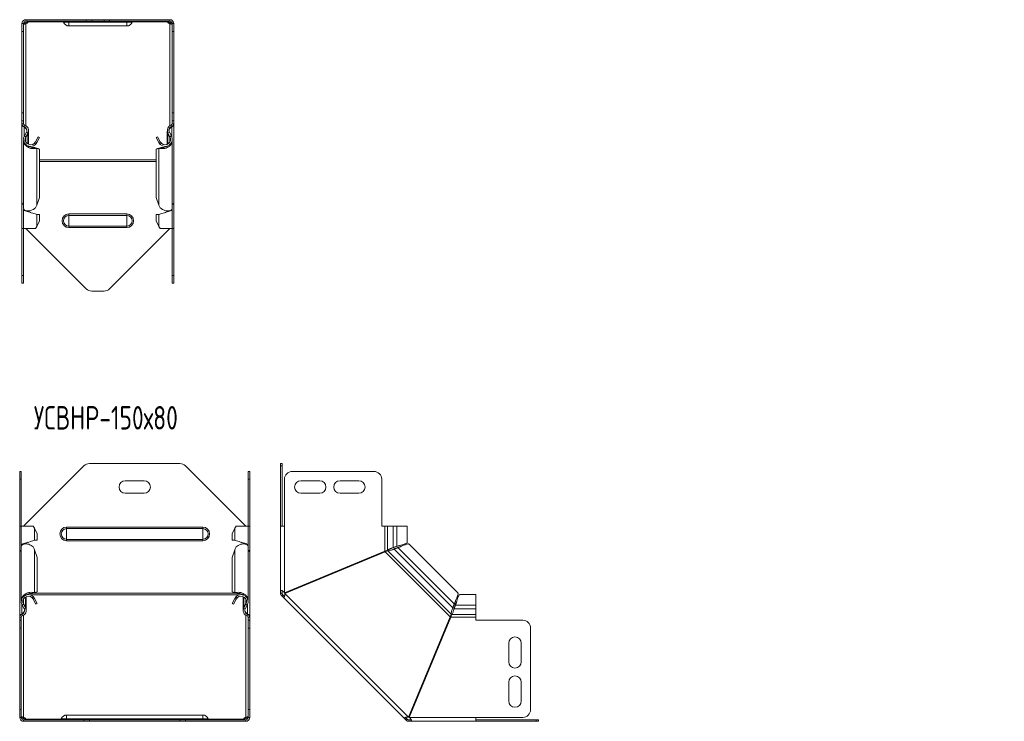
# Model space of a CAD drawing. Header units: millimetres. Extents: x -108 to 686, y -3720 to 292.
# Tile 7 of 9: x -99 to 530, y -734 to -285. Entities that reach past the tile are written whole.
import ezdxf

# ---------------------------------------------------------------- set-up
doc = ezdxf.new("R2010")
doc.units = ezdxf.units.MM
doc.styles.add('SLDTEXTSTYLE0', font='TXT', dxfattribs={"width": 0.7, "bigfont": 'bigfont'})

msp = doc.modelspace()

# ---------------------------------------------------------------- linework, layer by layer
at = {"color": 7, "linetype": 'Continuous', "lineweight": 15}
for p, q in [((-97.75, -287.8), (-96.75, -287.8)), ((-97.75, -292.8), (-97.75, -287.8)), ((-96.75, -287.8), (-96.75, -292.8)), ((-95.25, -285.3), (-95.25, -286.3)), ((-56.71, -285.3), (-95.25, -285.3)), ((-56.71, -286.3), (-95.25, -286.3)), ((-95.25, -287.84), (-95.25, -287.13)), ((-93.75, -286.74), (-93.75, -286.3)), ((-67.75, -289.3), (-30.75, -289.3)), ((-56.71, -285.3), (-53.18, -285.3)), ((-53.18, -286.3), (-56.71, -286.3)), ((-45.32, -285.3), (-53.18, -285.3)), ((-45.32, -286.3), (-53.18, -286.3)), ((-45.32, -285.3), (-41.78, -285.3)), ((-41.78, -286.3), (-45.32, -286.3)), ((-3.25, -285.3), (-41.78, -285.3)), ((-3.25, -286.3), (-41.78, -286.3)), ((-4.74, -286.74), (-4.74, -286.3)), ((-3.25, -285.3), (-3.25, -286.3)), ((-3.25, -287.84), (-3.25, -287.13)), ((-1.75, -287.8), (-0.75, -287.8)), ((-1.75, -292.8), (-1.75, -287.8)), ((-0.75, -287.8), (-0.75, -292.8)), ((-97.75, -344.95), (-97.75, -292.8)), ((-96.75, -344.95), (-96.75, -292.8)), ((-1.75, -344.95), (-1.75, -292.8)), ((-0.75, -344.95), (-0.75, -292.8)), ((-97.75, -349.95), (-97.75, -344.95)), ((-96.75, -344.95), (-96.75, -349.95)), ((-1.75, -349.95), (-1.75, -344.95)), ((-0.75, -344.95), (-0.75, -349.95)), ((-96.75, -349.95), (-97.75, -349.95)), ((-97.75, -351.95), (-97.75, -349.95)), ((-97.75, -351.95), (-97.75, -352.14)), ((-97.75, -402.47), (-97.75, -352.14)), ((-96.75, -351.95), (-96.75, -349.95)), ((-0.75, -349.95), (-1.75, -349.95)), ((-1.75, -351.95), (-1.75, -349.95)), ((-0.75, -351.95), (-0.75, -349.95)), ((-0.75, -351.95), (-0.75, -352.14)), ((-0.75, -402.47), (-0.75, -352.14)), ((-96.44, -353.86), (-96.38, -353.7)), ((-94.93, -357.27), (-96.21, -359.64)), ((-94.05, -357.74), (-95.33, -360.12)), ((-95.33, -360.77), (-94.05, -358.29)), ((-94.3, -358.2), (-94.05, -358.29)), ((-93.63, -365), (-93.63, -356.69)), ((-4.86, -356.69), (-4.86, -365)), ((-4.44, -357.74), (-3.16, -360.12)), ((-4.44, -358.29), (-4.2, -358.2)), ((-3.16, -360.77), (-4.44, -358.29)), ((-3.56, -357.27), (-2.28, -359.64)), ((-2.1, -353.73), (-2.05, -353.86)), ((-96.75, -362.52), (-96.75, -405.99)), ((-95.33, -360.77), (-95.5, -360.7)), ((-89.83, -364.34), (-89.14, -365.07)), ((-87.38, -360.18), (-89.13, -363.44)), ((-89.13, -363.44), (-88.25, -363.92)), ((-86.5, -360.66), (-88.25, -363.92)), ((-87.38, -360.18), (-86.5, -360.66)), ((-11.99, -360.66), (-11.11, -360.18)), ((-10.24, -363.92), (-11.99, -360.66)), ((-9.36, -363.44), (-11.11, -360.18)), ((-9.36, -363.44), (-10.24, -363.92)), ((-8.67, -364.34), (-9.35, -365.07)), ((-3.16, -360.77), (-2.99, -360.7)), ((-1.75, -405.99), (-1.75, -362.52)), ((-93.63, -366.12), (-93.63, -366.07)), ((-89.83, -367.07), (-89.14, -367.58)), ((-89.2, -367.33), (-89.83, -367.07)), ((-89.02, -367.4), (-89.21, -367.32)), ((-89.13, -367.35), (-88.25, -367.69)), ((-87.38, -367.66), (-89.13, -367.35)), ((-86.5, -368), (-88.25, -367.69)), ((-87.38, -367.66), (-86.5, -368)), ((-86.5, -398.92), (-86.5, -368)), ((-11.99, -368), (-11.11, -367.66)), ((-10.24, -367.69), (-11.99, -368)), ((-11.99, -398.92), (-11.99, -368)), ((-9.36, -367.35), (-11.11, -367.66)), ((-9.36, -367.35), (-10.24, -367.69)), ((-9.28, -367.32), (-9.48, -367.4)), ((-8.67, -367.07), (-9.35, -367.58)), ((-8.67, -367.07), (-9.3, -367.33)), ((-4.86, -366.07), (-4.86, -366.12)), ((-97.75, -402.47), (-97.75, -402.93)), ((-88.25, -403.84), (-86.5, -398.92)), ((-11.99, -398.92), (-10.24, -403.84)), ((-0.75, -402.47), (-0.75, -402.93)), ((-97.75, -402.93), (-97.45, -402.93)), ((-97.75, -418.89), (-97.75, -402.93)), ((-96.75, -406.62), (-96.75, -418.89)), ((-93.63, -408.08), (-93.63, -407.54)), ((-92.22, -408.61), (-92.23, -408.61)), ((-6.27, -408.61), (-6.27, -408.61)), ((-4.86, -407.54), (-4.86, -408.08)), ((-1.75, -418.89), (-1.75, -406.62)), ((-1.04, -402.93), (-0.75, -402.93)), ((-0.75, -418.89), (-0.75, -402.93)), ((-86.5, -409.97), (-88.25, -409.97)), ((-88.25, -417.59), (-86.5, -413.89)), ((-86.5, -413.89), (-86.5, -409.97)), ((-11.99, -409.97), (-10.24, -409.97)), ((-11.99, -413.89), (-11.99, -409.97)), ((-11.99, -413.89), (-10.24, -417.59)), ((-97.75, -418.89), (-96.75, -418.89)), ((-97.75, -448.89), (-97.75, -418.89)), ((-96.75, -418.89), (-89.14, -418.89)), ((-96.75, -448.89), (-96.75, -418.89)), ((-95.25, -418.89), (-56.71, -457.43)), ((-41.78, -457.43), (-3.25, -418.89)), ((-9.35, -418.89), (-1.75, -418.89)), ((-1.75, -418.89), (-0.75, -418.89)), ((-1.75, -448.89), (-1.75, -418.89)), ((-0.75, -448.89), (-0.75, -418.89)), ((-97.75, -453.89), (-97.75, -448.89)), ((-96.75, -448.89), (-96.75, -453.89)), ((-1.75, -453.89), (-1.75, -448.89)), ((-0.75, -448.89), (-0.75, -453.89)), ((-96.75, -453.89), (-97.75, -453.89)), ((-53.18, -458.89), (-45.32, -458.89)), ((-0.75, -453.89), (-1.75, -453.89)), ((-58.19, -570.63), (-96.72, -609.16)), ((3.21, -569.16), (-54.65, -569.16)), ((45.28, -609.16), (6.74, -570.63)), ((67.52, -569.16), (68.52, -569.16)), ((67.52, -570.63), (67.52, -569.16)), ((67.52, -570.63), (67.52, -609.16)), ((68.52, -569.16), (68.52, -570.63)), ((68.52, -570.63), (68.52, -609.16)), ((-99.22, -574.16), (-98.22, -574.16)), ((-99.22, -579.16), (-99.22, -574.16)), ((-98.22, -574.16), (-98.22, -579.16)), ((46.78, -574.16), (47.78, -574.16)), ((46.78, -579.16), (46.78, -574.16)), ((47.78, -574.16), (47.78, -579.16)), ((127.17, -574.16), (75.02, -574.16)), ((-99.22, -609.16), (-99.22, -579.16)), ((-98.22, -609.16), (-98.22, -579.16)), ((-19.72, -580.16), (-31.72, -580.16)), ((46.78, -609.16), (46.78, -579.16)), ((47.78, -609.16), (47.78, -579.16)), ((70.02, -579.16), (70.02, -609.16)), ((92.52, -580.16), (80.52, -580.16)), ((117.52, -580.16), (105.52, -580.16)), ((132.17, -609.16), (132.17, -579.16)), ((-31.72, -588.16), (-19.72, -588.16)), ((80.52, -588.16), (92.52, -588.16)), ((105.52, -588.16), (117.52, -588.16)), ((-99.22, -625.12), (-99.22, -609.16)), ((-98.22, -609.16), (-99.22, -609.16)), ((-98.22, -609.16), (-98.22, -621.43)), ((-90.62, -609.16), (-98.22, -609.16)), ((46.78, -609.16), (39.17, -609.16)), ((46.78, -621.43), (46.78, -609.16)), ((47.78, -609.16), (46.78, -609.16)), ((47.78, -625.12), (47.78, -609.16)), ((67.52, -650.41), (67.52, -609.16)), ((70.02, -609.16), (67.52, -609.16)), ((134.17, -609.16), (132.17, -609.16)), ((135.9, -609.16), (134.17, -609.16)), ((139.48, -609.16), (135.9, -609.16)), ((139.48, -609.16), (141.86, -609.16)), ((148.51, -609.16), (141.86, -609.16)), ((148.51, -619.44), (148.51, -609.16)), ((-87.98, -614.16), (-89.73, -610.46)), ((-87.98, -614.16), (-87.98, -618.08)), ((38.28, -610.46), (36.53, -614.16)), ((36.53, -614.16), (36.53, -618.08)), ((-98.22, -622.06), (-98.22, -656.74)), ((-95.11, -620.51), (-95.11, -619.97)), ((-93.7, -619.44), (-93.7, -619.44)), ((-89.73, -618.08), (-87.98, -618.08)), ((38.28, -618.08), (36.53, -618.08)), ((42.25, -619.44), (42.26, -619.44)), ((43.66, -619.97), (43.66, -620.51)), ((46.78, -656.74), (46.78, -622.06)), ((139.48, -622.91), (141.86, -622.06)), ((139.48, -622.91), (139.96, -622.91)), ((139.96, -622.91), (142.34, -622.06)), ((142.65, -623), (140.18, -623.89)), ((142.98, -622.66), (140.51, -623.55)), ((141.86, -622.06), (142.34, -622.06)), ((142.98, -622.66), (142.65, -623)), ((180.76, -651.7), (149.78, -620.72)), ((-98.93, -625.12), (-99.22, -625.12)), ((-99.22, -625.12), (-99.22, -625.59)), ((-99.22, -667.12), (-99.22, -625.59)), ((-87.98, -629.13), (-89.73, -624.21)), ((-87.98, -651.27), (-87.98, -629.13)), ((38.28, -624.21), (36.53, -629.13)), ((36.53, -651.27), (36.53, -629.13)), ((47.48, -625.12), (47.78, -625.12)), ((47.78, -625.12), (47.78, -625.59)), ((47.78, -667.12), (47.78, -625.59)), ((134.17, -625.12), (70.02, -651.7)), ((70.21, -652.16), (134.36, -625.59)), ((138.95, -624.27), (138.94, -624.28)), ((140.18, -623.89), (140.51, -623.55)), ((-95.11, -653.19), (-95.11, -653.14)), ((-95.11, -662.57), (-95.11, -654.26)), ((-91.3, -652.2), (-90.62, -651.68)), ((-91.3, -652.2), (-90.67, -651.94)), ((-91.3, -654.92), (-90.62, -654.19)), ((-90.69, -651.94), (-90.49, -651.87)), ((-90.61, -651.91), (-89.73, -651.58)), ((-90.61, -651.91), (-88.86, -651.6)), ((-89.73, -651.58), (-87.98, -651.27)), ((-87.98, -651.27), (-88.86, -651.6)), ((36.53, -651.27), (38.28, -651.58)), ((37.41, -651.6), (36.53, -651.27)), ((37.41, -651.6), (39.16, -651.91)), ((39.16, -651.91), (38.28, -651.58)), ((39.05, -651.87), (39.24, -651.94)), ((39.85, -652.2), (39.17, -651.68)), ((39.85, -654.92), (39.17, -654.19)), ((39.23, -651.94), (39.85, -652.2)), ((43.66, -653.14), (43.66, -653.19)), ((43.66, -654.26), (43.66, -662.57)), ((68.52, -650.41), (67.52, -650.41)), ((67.52, -651.97), (67.52, -650.41)), ((68.52, -651.97), (67.52, -651.97)), ((68.96, -653.03), (68.25, -653.73)), ((69.35, -654.84), (68.25, -653.73)), ((68.52, -651.97), (68.52, -650.41)), ((70.06, -654.13), (68.96, -653.03)), ((70.06, -654.13), (69.35, -654.84)), ((192.32, -652.97), (182.04, -652.97)), ((192.32, -659.62), (192.32, -652.97)), ((-96.41, -662), (-97.69, -659.62)), ((-96.98, -658.56), (-96.81, -658.5)), ((-95.53, -660.97), (-96.81, -658.5)), ((-95.53, -661.53), (-96.81, -659.15)), ((-90.61, -655.82), (-89.73, -655.35)), ((-90.61, -655.82), (-88.86, -659.08)), ((-89.73, -655.35), (-87.98, -658.61)), ((-87.98, -658.61), (-88.86, -659.08)), ((36.53, -658.61), (38.28, -655.35)), ((37.41, -659.08), (36.53, -658.61)), ((37.41, -659.08), (39.16, -655.82)), ((39.16, -655.82), (38.28, -655.35)), ((44.08, -660.97), (45.36, -658.5)), ((44.08, -661.53), (45.36, -659.15)), ((44.96, -662), (46.24, -659.62)), ((45.36, -658.5), (45.53, -658.57)), ((69.35, -654.84), (146.65, -732.13)), ((177.6, -661.31), (178.49, -658.83)), ((177.93, -660.97), (178.82, -658.5)), ((178.49, -658.83), (178.82, -658.5)), ((179.43, -659.15), (178.57, -661.53)), ((179.43, -659.62), (178.57, -662)), ((179.43, -659.15), (179.43, -659.62)), ((192.32, -662), (192.32, -659.62)), ((-97.86, -665.55), (-97.92, -665.41)), ((-95.78, -661.06), (-95.53, -660.97)), ((44.08, -660.97), (44.33, -661.06)), ((46.4, -665.58), (46.47, -665.41)), ((177.21, -662.54), (177.21, -662.53)), ((177.6, -661.31), (177.93, -660.97)), ((178.12, -663.14), (178.12, -663.15)), ((178.57, -662), (178.57, -661.53)), ((192.32, -665.58), (192.32, -662)), ((192.32, -667.31), (192.32, -665.58)), ((-99.22, -667.12), (-99.22, -667.31)), ((-99.22, -669.31), (-99.22, -667.31)), ((-99.22, -669.31), (-98.22, -669.31)), ((-99.22, -674.31), (-99.22, -669.31)), ((-98.22, -669.31), (-98.22, -667.31)), ((-98.22, -669.31), (-98.22, -674.31)), ((46.78, -669.31), (46.78, -667.31)), ((46.78, -669.31), (47.78, -669.31)), ((46.78, -674.31), (46.78, -669.31)), ((47.78, -667.12), (47.78, -667.31)), ((47.78, -669.31), (47.78, -667.31)), ((47.78, -669.31), (47.78, -674.31)), ((175.9, -667.12), (149.32, -731.27)), ((149.79, -731.46), (176.36, -667.31)), ((192.32, -669.31), (192.32, -667.31)), ((222.32, -669.31), (192.32, -669.31)), ((-99.22, -726.46), (-99.22, -674.31)), ((-98.22, -726.46), (-98.22, -674.31)), ((46.78, -726.46), (46.78, -674.31)), ((47.78, -726.46), (47.78, -674.31)), ((227.32, -726.46), (227.32, -674.31)), ((213.32, -683.96), (213.32, -695.96)), ((221.32, -695.96), (221.32, -683.96)), ((213.32, -708.96), (213.32, -720.96)), ((221.32, -720.96), (221.32, -708.96)), ((-99.22, -731.46), (-99.22, -726.46)), ((-98.22, -726.46), (-98.22, -731.46)), ((17.78, -729.96), (-69.22, -729.96)), ((46.78, -731.46), (46.78, -726.46)), ((47.78, -726.46), (47.78, -731.46)), ((-98.22, -731.46), (-99.22, -731.46)), ((-96.72, -731.42), (-96.72, -732.13)), ((-96.72, -733.96), (-96.72, -732.96)), ((-96.72, -732.96), (-58.19, -732.96)), ((-96.72, -733.96), (-58.19, -733.96)), ((-95.23, -732.53), (-95.23, -732.96)), ((-58.19, -732.96), (-54.65, -732.96)), ((-54.65, -733.96), (-58.19, -733.96)), ((-54.65, -732.96), (3.21, -732.96)), ((-54.65, -733.96), (3.21, -733.96)), ((3.21, -732.96), (6.74, -732.96)), ((6.74, -733.96), (3.21, -733.96)), ((6.74, -732.96), (45.28, -732.96)), ((6.74, -733.96), (45.28, -733.96)), ((43.78, -732.53), (43.78, -732.96)), ((45.28, -731.42), (45.28, -732.13)), ((45.28, -733.96), (45.28, -732.96)), ((47.78, -731.46), (46.78, -731.46)), ((147.35, -731.42), (146.65, -732.13)), ((147.75, -733.23), (146.65, -732.13)), ((148.45, -732.53), (147.35, -731.42)), ((148.45, -732.53), (147.75, -733.23)), ((151.07, -732.96), (149.52, -732.96)), ((149.52, -732.96), (149.52, -733.96)), ((151.07, -733.96), (149.52, -733.96)), ((151.07, -732.96), (151.07, -733.96)), ((192.32, -733.96), (151.07, -733.96)), ((192.32, -733.96), (192.32, -731.46)), ((192.32, -731.46), (222.32, -731.46)), ((192.32, -732.96), (230.86, -732.96)), ((192.32, -733.96), (230.86, -733.96)), ((230.86, -732.96), (232.32, -732.96)), ((232.32, -733.96), (230.86, -733.96)), ((232.32, -732.96), (232.32, -733.96))]:
    msp.add_line(p, q, dxfattribs=at)
at = {"color": 7, "linetype": 'Continuous', "lineweight": 0}
for p, q in [((-95.25, -287.84), (-95.25, -353.14)), ((-71.29, -286.74), (-93.75, -286.74)), ((-71.18, -286.94), (-67.75, -286.94)), ((-67.75, -286.94), (-67.75, -286.3)), ((-67.75, -286.94), (-30.75, -286.94)), ((-67.75, -289.3), (-67.75, -286.94)), ((-56.71, -286.3), (-56.71, -285.3)), ((-53.18, -285.3), (-53.18, -286.3)), ((-45.32, -286.3), (-45.32, -285.3)), ((-41.78, -285.3), (-41.78, -286.3)), ((-30.75, -286.94), (-30.75, -286.3)), ((-27.31, -286.94), (-30.75, -286.94)), ((-30.75, -289.3), (-30.75, -286.94)), ((-4.74, -286.74), (-27.21, -286.74)), ((-3.25, -287.84), (-3.25, -353.14)), ((-96.75, -292.8), (-97.75, -292.8)), ((-0.75, -292.8), (-1.75, -292.8)), ((-97.75, -344.95), (-96.75, -344.95)), ((-1.75, -344.95), (-0.75, -344.95)), ((-97.75, -351.95), (-96.75, -351.95)), ((-0.75, -351.95), (-1.75, -351.95)), ((-96.44, -353.68), (-96.17, -352.72)), ((-96.44, -360.16), (-96.44, -353.86)), ((-94.93, -357.27), (-94.05, -357.74)), ((-94.05, -364.79), (-94.05, -358.29)), ((-3.56, -357.27), (-4.44, -357.74)), ((-4.44, -364.79), (-4.44, -358.29)), ((-2.05, -353.68), (-2.33, -352.72)), ((-2.05, -360.16), (-2.05, -353.86)), ((-96.21, -359.64), (-95.33, -360.12)), ((-95.33, -363.44), (-95.33, -360.77)), ((-2.28, -359.64), (-3.16, -360.12)), ((-3.16, -363.44), (-3.16, -360.77)), ((-88.25, -403.84), (-88.25, -367.69)), ((-10.24, -403.84), (-10.24, -367.69)), ((-86.5, -375.02), (-11.99, -375.02)), ((-86.5, -376.08), (-11.99, -376.08)), ((-94.05, -407.91), (-94.05, -407.51)), ((-4.44, -407.91), (-4.44, -407.51)), ((-88.25, -417.59), (-88.25, -409.97)), ((-67.75, -409.52), (-67.75, -410.46)), ((-67.75, -409.52), (-30.75, -409.52)), ((-67.75, -410.46), (-67.75, -417.32)), ((-67.75, -410.46), (-30.75, -410.46)), ((-30.75, -409.52), (-30.75, -410.46)), ((-30.75, -410.46), (-30.75, -417.32)), ((-10.24, -417.59), (-10.24, -409.97)), ((-67.75, -417.32), (-30.75, -417.32)), ((-67.75, -417.32), (-67.75, -418.26)), ((-67.75, -418.26), (-30.75, -418.26)), ((-30.75, -417.32), (-30.75, -418.26)), ((-97.75, -448.89), (-96.75, -448.89)), ((-1.75, -448.89), (-0.75, -448.89)), ((68.52, -570.63), (67.52, -570.63)), ((-98.22, -579.16), (-99.22, -579.16)), ((47.78, -579.16), (46.78, -579.16)), ((-69.22, -610.73), (-69.22, -609.8)), ((-69.22, -609.8), (17.78, -609.8)), ((17.78, -610.73), (17.78, -609.8)), ((70.02, -651.7), (70.02, -609.16)), ((134.17, -625.12), (134.17, -609.16)), ((135.9, -609.16), (135.9, -624.6)), ((139.48, -609.16), (139.48, -622.91)), ((141.86, -609.16), (141.86, -622.06)), ((-89.73, -610.46), (-89.73, -618.08)), ((-69.22, -617.6), (-69.22, -610.73)), ((-69.22, -610.73), (17.78, -610.73)), ((17.78, -617.6), (17.78, -610.73)), ((38.28, -610.46), (38.28, -618.08)), ((-95.53, -620.14), (-95.53, -620.54)), ((-69.22, -617.6), (17.78, -617.6)), ((-69.22, -618.53), (-69.22, -617.6)), ((-69.22, -618.53), (17.78, -618.53)), ((17.78, -618.53), (17.78, -617.6)), ((44.08, -620.14), (44.08, -620.54)), ((178.49, -658.83), (142.65, -623)), ((-89.73, -651.58), (-89.73, -624.21)), ((38.28, -651.58), (38.28, -624.21)), ((175.9, -667.12), (134.36, -625.59)), ((176.63, -665.41), (136.07, -624.85)), ((177.6, -661.31), (140.18, -623.89)), ((-95.53, -660.97), (-95.53, -654.48)), ((-94.44, -653.03), (-94.96, -653.03)), ((41.53, -653.03), (-92.98, -653.03)), ((39.3, -651.97), (-90.74, -651.97)), ((43.51, -653.03), (42.99, -653.03)), ((44.08, -660.97), (44.08, -654.48)), ((149.32, -731.27), (70.21, -652.16)), ((-97.92, -665.41), (-97.92, -659.11)), ((-97.69, -659.62), (-96.81, -659.15)), ((-96.81, -658.5), (-96.81, -655.82)), ((45.36, -658.5), (45.36, -655.82)), ((46.24, -659.62), (45.36, -659.15)), ((46.47, -665.41), (46.47, -659.11)), ((192.32, -659.62), (179.43, -659.62)), ((-97.92, -665.58), (-97.64, -666.55)), ((-96.72, -666.13), (-96.72, -731.42)), ((-96.41, -662), (-95.53, -661.53)), ((44.96, -662), (44.08, -661.53)), ((45.28, -666.13), (45.28, -731.42)), ((46.47, -665.58), (46.2, -666.55)), ((192.32, -665.58), (176.89, -665.58)), ((192.32, -662), (178.57, -662)), ((-99.22, -667.31), (-98.22, -667.31)), ((47.78, -667.31), (46.78, -667.31)), ((192.32, -667.31), (176.36, -667.31)), ((-98.22, -674.31), (-99.22, -674.31)), ((47.78, -674.31), (46.78, -674.31)), ((-99.22, -726.46), (-98.22, -726.46)), ((-69.22, -729.96), (-69.22, -732.32)), ((17.78, -729.96), (17.78, -732.32)), ((46.78, -726.46), (47.78, -726.46)), ((-95.23, -732.53), (-72.76, -732.53)), ((-72.66, -732.32), (-69.22, -732.32)), ((-69.22, -732.32), (-69.22, -732.96)), ((-69.22, -732.32), (17.78, -732.32)), ((-58.19, -733.96), (-58.19, -732.96)), ((-54.65, -732.96), (-54.65, -733.96)), ((3.21, -733.96), (3.21, -732.96)), ((6.74, -732.96), (6.74, -733.96)), ((17.78, -732.32), (17.78, -732.96)), ((21.21, -732.32), (17.78, -732.32)), ((21.32, -732.53), (43.78, -732.53)), ((192.32, -731.46), (149.79, -731.46)), ((230.86, -733.96), (230.86, -732.96))]:
    msp.add_line(p, q, dxfattribs=at)
at = {"color": 7, "linetype": 'Continuous', "lineweight": 15}
for centre, radius, start, end in [((-95.25, -287.8), 2.5, 90, 180), ((-95.25, -287.8), 1.5, 90, 180), ((-95.75, -284.83), 2.36, 282.42031, 321.41326), ((-95.7, -285.65), 2.23, 281.69763, 330.91024), ((-72.11, -287.3), 1, 21.02267, 90), ((-67.75, -285.62), 3.68, 201.02267, 270), ((-30.75, -285.62), 3.68, 270, 338.97733), ((-26.38, -287.3), 1, 90, 158.97733), ((-2.79, -285.65), 2.23, 209.08976, 258.30237), ((-2.69, -284.76), 2.44, 219.25557, 256.91086), ((-3.25, -287.8), 2.5, 0, 90), ((-3.25, -287.8), 1.5, 0, 90), ((-95.95, -351.95), 1.8, 180, 253.96977), ((-95.95, -351.95), 0.8, 180, 253.96977), ((-2.55, -351.95), 0.8, 286.03023, 0), ((-2.55, -351.95), 1.8, 286.03023, 0), ((-97.13, -356.08), 2.5, 331.75941, 73.96977), ((-97.13, -356.08), 3.5, 331.75941, 73.96977), ((-1.36, -356.08), 3.5, 106.03023, 208.24059), ((-1.36, -356.08), 2.5, 106.03023, 208.24059), ((-92.23, -361.78), 4.52, 151.75941, 313.20785), ((-92.23, -361.78), 3.52, 151.75941, 313.20785), ((-6.26, -361.78), 4.52, 226.79215, 28.24059), ((-6.26, -361.78), 3.52, 226.79215, 28.24059), ((-53.18, -453.89), 5, 225, 270), ((-45.32, -453.89), 5, 270, 315), ((-54.65, -574.16), 5, 90, 135), ((3.21, -574.16), 5, 45, 90), ((75.02, -579.16), 5, 90, 180), ((127.17, -579.16), 5, 0, 90), ((-31.72, -584.16), 4, 90, 270), ((-19.72, -584.16), 4, 270, 90), ((80.52, -584.16), 4, 90, 270), ((92.52, -584.16), 4, 270, 90), ((105.52, -584.16), 4, 90, 270), ((117.52, -584.16), 4, 270, 90), ((-93.71, -657.48), 4.52, 46.79215, 208.24059), ((-93.71, -657.48), 3.52, 46.79215, 208.24059), ((42.26, -657.48), 4.52, 331.75941, 133.20785), ((42.26, -657.48), 3.52, 331.75941, 133.20785), ((-97.42, -667.31), 1.8, 106.03023, 180), ((-97.42, -667.31), 0.8, 106.03023, 180), ((-98.61, -663.18), 2.5, 286.03023, 28.24059), ((-98.61, -663.18), 3.5, 286.03023, 28.24059), ((47.16, -663.18), 3.5, 151.75941, 253.96977), ((47.16, -663.18), 2.5, 151.75941, 253.96977), ((45.98, -667.31), 0.8, 0, 73.96977), ((45.98, -667.31), 1.8, 0, 73.96977), ((222.32, -674.31), 5, 0, 90), ((217.32, -683.96), 4, 0, 180), ((217.32, -695.96), 4, 180, 360), ((217.32, -708.96), 4, 0, 180), ((217.32, -720.96), 4, 180, 0), ((-69.22, -733.64), 3.68, 90, 158.97733), ((17.78, -733.64), 3.68, 21.02267, 90), ((222.32, -726.46), 5, 270, 0), ((-96.72, -731.46), 2.5, 180, 270), ((-96.72, -731.46), 1.5, 180, 270), ((-97.18, -733.61), 2.23, 29.08976, 78.30237), ((-97.28, -734.51), 2.44, 39.25557, 76.91086), ((-73.59, -731.96), 1, 270, 338.97733), ((22.14, -731.96), 1, 201.02267, 270), ((45.73, -733.61), 2.23, 101.69763, 150.91024), ((45.78, -734.44), 2.36, 102.42031, 141.41326), ((45.28, -731.46), 2.5, 270, 360), ((45.28, -731.46), 1.5, 270, 0)]:
    msp.add_arc(centre, radius, start, end, dxfattribs=at)
at = {"color": 7, "linetype": 'Continuous', "lineweight": 0}
for centre, radius, start, end in [((-67.75, -413.89), 4.37, 90, 270), ((-67.75, -413.89), 3.43, 90, 270), ((-30.75, -413.89), 4.37, 270, 90), ((-30.75, -413.89), 3.43, 270, 90), ((-69.22, -614.16), 4.37, 90, 270), ((17.78, -614.16), 4.37, 270, 90), ((-69.22, -614.16), 3.43, 90, 270), ((17.78, -614.16), 3.43, 270, 90)]:
    msp.add_arc(centre, radius, start, end, dxfattribs=at)
at = {"color": 7, "linetype": 'Continuous', "lineweight": 15}
for points, knots in [([(-96.7, -287.55), (-96.59, -287.51), (-96.33, -287.4), (-95.83, -287.24), (-95.45, -287.17), (-95.25, -287.13)], [0, 0, 0, 0, 0.24549, 0.603307, 1, 1, 1, 1]), ([(-96.64, -288.26), (-96.63, -288.26), (-96.58, -288.28), (-96.42, -288.23), (-96.2, -288.16), (-95.92, -288.05), (-95.6, -287.94), (-95.37, -287.87), (-95.25, -287.84)], [0, 0, 0, 0, 0.122213, 0.309754, 0.483107, 0.637027, 0.807178, 1, 1, 1, 1]), ([(-93.75, -286.74), (-93.69, -286.59), (-93.66, -286.48), (-93.66, -286.33), (-93.69, -286.3), (-93.75, -286.3)], [0, 0, 0, 0, 0.5, 0.5, 1, 1, 1, 1]), ([(-4.74, -286.3), (-4.81, -286.3), (-4.84, -286.35), (-4.84, -286.5), (-4.81, -286.61), (-4.74, -286.74)], [0, 0, 0, 0, 0.5, 0.5, 1, 1, 1, 1]), ([(-3.25, -287.13), (-3.04, -287.17), (-2.64, -287.24), (-2.14, -287.39), (-1.89, -287.5), (-1.79, -287.54)], [0, 0, 0, 0, 0.4046825, 0.7760836, 1, 1, 1, 1]), ([(-3.25, -287.84), (-3.12, -287.87), (-2.89, -287.93), (-2.55, -288.05), (-2.28, -288.15), (-2.07, -288.23), (-1.92, -288.27), (-1.87, -288.25), (-1.84, -288.24)], [0, 0, 0, 0, 0.193801, 0.368615, 0.530186, 0.685736, 0.849014, 1, 1, 1, 1]), ([(-96.44, -353.86), (-96.82, -353.7), (-97.15, -353.45), (-97.62, -352.85), (-97.75, -352.5), (-97.75, -352.14)], [0, 0, 0, 0, 0.5, 0.5, 1, 1, 1, 1]), ([(-0.75, -352.14), (-0.75, -352.5), (-0.88, -352.85), (-1.34, -353.45), (-1.68, -353.7), (-2.05, -353.86)], [0, 0, 0, 0, 0.5, 0.5, 1, 1, 1, 1]), ([(-94.69, -356.47), (-94.72, -356.2), (-94.78, -355.53), (-95.42, -354.57), (-96.1, -354.09), (-96.44, -353.86)], [0, 0, 0, 0, 0.261463, 0.630732, 1, 1, 1, 1]), ([(-94.05, -358.29), (-93.94, -358.06), (-93.73, -357.6), (-93.61, -356.97), (-93.65, -356.59), (-93.66, -356.46)], [0, 0, 0, 0, 0.396144, 0.792289, 1, 1, 1, 1]), ([(-4.84, -356.69), (-4.85, -356.74), (-4.87, -357.04), (-4.76, -357.6), (-4.55, -358.06), (-4.44, -358.29)], [0, 0, 0, 0, 0.095019, 0.547509, 1, 1, 1, 1]), ([(-2.05, -353.86), (-2.39, -354.09), (-3.07, -354.57), (-3.74, -355.6), (-3.81, -356.34), (-3.84, -356.69)], [0, 0, 0, 0, 0.345299, 0.690598, 1, 1, 1, 1]), ([(-89.14, -367.58), (-89.56, -367.67), (-90.41, -367.85), (-92.01, -367.68), (-93.6, -367.13), (-95.04, -366.18), (-96.11, -364.93), (-96.7, -363.65), (-96.69, -362.83), (-96.68, -362.52)], [0, 0, 0, 0, 0.151489, 0.302978, 0.454467, 0.605956, 0.757445, 0.908934, 1, 1, 1, 1]), ([(-95.69, -362.52), (-95.71, -362.35), (-95.76, -361.75), (-95.51, -361.18), (-95.33, -360.77)], [0, 0, 0, 0, 0.285132, 1, 1, 1, 1]), ([(-1.81, -362.52), (-1.81, -362.83), (-1.79, -363.65), (-2.38, -364.93), (-3.45, -366.18), (-4.89, -367.13), (-6.49, -367.68), (-8.08, -367.85), (-8.93, -367.67), (-9.35, -367.58)], [0, 0, 0, 0, 0.091066, 0.242555, 0.394044, 0.545533, 0.697022, 0.848511, 1, 1, 1, 1]), ([(-3.16, -360.77), (-2.99, -361.18), (-2.74, -361.75), (-2.78, -362.35), (-2.8, -362.52)], [0, 0, 0, 0, 0.714868, 1, 1, 1, 1]), ([(-89.83, -367.07), (-90.16, -367.11), (-90.82, -367.19), (-92.05, -366.95), (-93.14, -366.54), (-93.7, -366.09), (-93.9, -365.92)], [0, 0, 0, 0, 0.2803424, 0.5606848, 0.8410271, 1, 1, 1, 1]), ([(-4.58, -365.91), (-4.78, -366.08), (-5.35, -366.53), (-6.44, -366.95), (-7.68, -367.19), (-8.34, -367.11), (-8.67, -367.07)], [0, 0, 0, 0, 0.163063, 0.442042, 0.721021, 1, 1, 1, 1]), ([(-97.75, -402.47), (-97.73, -402.56), (-97.69, -402.75), (-97.4, -402.99), (-97.08, -403.14), (-96.82, -403.16), (-96.75, -403.17)], [0, 0, 0, 0, 0.292327, 0.584654, 0.87698, 1, 1, 1, 1]), ([(-1.75, -403.17), (-1.67, -403.16), (-1.42, -403.14), (-1.09, -402.99), (-0.8, -402.75), (-0.76, -402.56), (-0.75, -402.47)], [0, 0, 0, 0, 0.12302, 0.415346, 0.707673, 1, 1, 1, 1]), ([(-96.75, -403.38), (-96.82, -403.36), (-97.08, -403.3), (-97.4, -403.19), (-97.69, -403.06), (-97.73, -402.97), (-97.75, -402.93)], [0, 0, 0, 0, 0.12302, 0.415346, 0.707673, 1, 1, 1, 1]), ([(-88.25, -409.97), (-88.59, -409.81), (-89.27, -409.47), (-90.9, -408.98), (-92.69, -408.48), (-94.42, -407.98), (-95.83, -407.49), (-96.63, -406.99), (-96.89, -406.63), (-96.67, -406.44), (-96.64, -406.41)], [0, 0, 0, 0, 0.1396765, 0.279353, 0.4190296, 0.5587061, 0.6983826, 0.8380591, 0.9777356, 1, 1, 1, 1]), ([(-96.68, -405.99), (-96.69, -406.13), (-96.7, -406.51), (-96.11, -407.07), (-95.04, -407.49), (-93.6, -407.61), (-92.01, -407.33), (-90.41, -406.68), (-89.56, -405.95), (-89.14, -405.58)], [0, 0, 0, 0, 0.091066, 0.242555, 0.394044, 0.545533, 0.697022, 0.848511, 1, 1, 1, 1]), ([(-92.23, -408.61), (-92.35, -408.57), (-92.92, -408.36), (-93.91, -407.98), (-94.78, -407.63), (-95.01, -407.44), (-95.04, -407.42)], [0, 0, 0, 0, 0.107597, 0.52568, 0.943763, 1, 1, 1, 1]), ([(-1.85, -406.41), (-1.82, -406.44), (-1.61, -406.63), (-1.86, -406.99), (-2.66, -407.49), (-4.07, -407.98), (-5.8, -408.48), (-7.59, -408.98), (-9.22, -409.47), (-9.9, -409.81), (-10.24, -409.97)], [0, 0, 0, 0, 0.022264, 0.161941, 0.301617, 0.441294, 0.58097, 0.720647, 0.860323, 1, 1, 1, 1]), ([(-9.35, -405.58), (-8.93, -405.95), (-8.08, -406.68), (-6.49, -407.33), (-4.89, -407.61), (-3.45, -407.49), (-2.38, -407.07), (-1.79, -406.51), (-1.81, -406.13), (-1.81, -405.99)], [0, 0, 0, 0, 0.151489, 0.302978, 0.454467, 0.605956, 0.757445, 0.908934, 1, 1, 1, 1]), ([(-3.45, -407.42), (-3.48, -407.44), (-3.72, -407.63), (-4.58, -407.98), (-5.57, -408.36), (-6.14, -408.57), (-6.26, -408.61)], [0, 0, 0, 0, 0.056237, 0.47432, 0.892403, 1, 1, 1, 1]), ([(-0.75, -402.93), (-0.76, -402.97), (-0.8, -403.06), (-1.09, -403.19), (-1.42, -403.3), (-1.67, -403.36), (-1.75, -403.38)], [0, 0, 0, 0, 0.292327, 0.584654, 0.87698, 1, 1, 1, 1]), ([(-98.12, -621.64), (-98.15, -621.61), (-98.36, -621.42), (-98.11, -621.06), (-97.31, -620.57), (-95.9, -620.07), (-94.17, -619.57), (-92.38, -619.07), (-90.75, -618.58), (-90.07, -618.25), (-89.73, -618.08)], [0, 0, 0, 0, 0.022264, 0.161941, 0.301617, 0.441294, 0.58097, 0.720647, 0.860323, 1, 1, 1, 1]), ([(-90.62, -622.47), (-91.04, -622.11), (-91.89, -621.37), (-93.48, -620.72), (-95.08, -620.44), (-96.52, -620.56), (-97.59, -620.99), (-98.18, -621.54), (-98.16, -621.92), (-98.16, -622.07)], [0, 0, 0, 0, 0.151489, 0.302978, 0.454467, 0.605956, 0.757445, 0.908934, 1, 1, 1, 1]), ([(-96.52, -620.63), (-96.49, -620.61), (-96.25, -620.42), (-95.39, -620.07), (-94.4, -619.69), (-93.83, -619.49), (-93.71, -619.44)], [0, 0, 0, 0, 0.056239, 0.474344, 0.892448, 1, 1, 1, 1]), ([(38.28, -618.08), (38.62, -618.25), (39.3, -618.58), (40.93, -619.07), (42.72, -619.57), (44.45, -620.07), (45.86, -620.57), (46.66, -621.06), (46.92, -621.42), (46.7, -621.61), (46.67, -621.64)], [0, 0, 0, 0, 0.139677, 0.279353, 0.41903, 0.558706, 0.698383, 0.838059, 0.977736, 1, 1, 1, 1]), ([(46.71, -622.07), (46.72, -621.92), (46.73, -621.54), (46.14, -620.99), (45.07, -620.56), (43.63, -620.44), (42.04, -620.72), (40.44, -621.37), (39.59, -622.11), (39.17, -622.47)], [0, 0, 0, 0, 0.091066, 0.242555, 0.394044, 0.545533, 0.697022, 0.848511, 1, 1, 1, 1]), ([(42.26, -619.44), (42.38, -619.49), (42.95, -619.69), (43.94, -620.07), (44.81, -620.42), (45.04, -620.61), (45.07, -620.63)], [0, 0, 0, 0, 0.107552, 0.525656, 0.943761, 1, 1, 1, 1]), ([(135.9, -624.6), (135.95, -624.52), (136.02, -624.45), (136.2, -624.31), (136.31, -624.24), (136.55, -624.1), (136.69, -624.03), (136.99, -623.89), (137.16, -623.82), (137.5, -623.68), (137.68, -623.61), (138.05, -623.47), (138.23, -623.4), (138.6, -623.26), (138.79, -623.19), (139.15, -623.05), (139.32, -622.98), (139.48, -622.91)], [0, 0, 0, 0, 0.125, 0.125, 0.25, 0.25, 0.375, 0.375, 0.5, 0.5, 0.625, 0.625, 0.75, 0.75, 0.875, 0.875, 1, 1, 1, 1]), ([(138.3, -623.37), (138.43, -623.34), (139, -623.19), (139.54, -623.03), (139.96, -622.91)], [0, 0, 0, 0, 0.218513, 1, 1, 1, 1]), ([(141.86, -622.06), (142.42, -621.89), (143.52, -621.56), (145.34, -621.06), (146.94, -620.57), (148.05, -620.07), (148.56, -619.69), (148.47, -619.49), (148.45, -619.44)], [0, 0, 0, 0, 0.190333, 0.380667, 0.571, 0.761334, 0.951667, 1, 1, 1, 1]), ([(142.34, -622.06), (142.77, -621.89), (143.28, -621.69), (143.83, -621.49), (143.92, -621.46)], [0, 0, 0, 0, 0.834091, 1, 1, 1, 1]), ([(149.76, -620.74), (149.62, -620.64), (149.32, -620.43), (148.4, -620.56), (147.15, -620.98), (145.68, -621.63), (144.11, -622.36), (143.14, -622.79), (142.65, -623)], [0, 0, 0, 0, 0.1467418, 0.3173935, 0.4880451, 0.6586967, 0.8293484, 1, 1, 1, 1]), ([(144.68, -622.09), (144.53, -622.14), (143.95, -622.35), (143.39, -622.53), (142.98, -622.66)], [0, 0, 0, 0, 0.260448, 1, 1, 1, 1]), ([(-99.22, -625.12), (-99.21, -625.08), (-99.17, -624.99), (-98.88, -624.86), (-98.55, -624.75), (-98.3, -624.69), (-98.22, -624.67)], [0, 0, 0, 0, 0.292327, 0.584654, 0.87698, 1, 1, 1, 1]), ([(-98.22, -624.88), (-98.3, -624.89), (-98.55, -624.91), (-98.88, -625.06), (-99.17, -625.3), (-99.21, -625.49), (-99.22, -625.59)], [0, 0, 0, 0, 0.12302, 0.415346, 0.707673, 1, 1, 1, 1]), ([(46.78, -624.67), (46.85, -624.69), (47.11, -624.75), (47.43, -624.86), (47.72, -624.99), (47.76, -625.08), (47.78, -625.12)], [0, 0, 0, 0, 0.12302, 0.415346, 0.707673, 1, 1, 1, 1]), ([(47.78, -625.59), (47.76, -625.49), (47.72, -625.3), (47.43, -625.06), (47.11, -624.91), (46.85, -624.89), (46.78, -624.88)], [0, 0, 0, 0, 0.292327, 0.584654, 0.87698, 1, 1, 1, 1]), ([(134.17, -625.12), (134.56, -625.04), (134.94, -624.95), (135.56, -624.77), (135.79, -624.68), (135.9, -624.6)], [0, 0, 0, 0, 0.5, 0.5, 1, 1, 1, 1]), ([(136.07, -624.85), (135.92, -624.85), (135.67, -624.93), (135.07, -625.2), (134.72, -625.39), (134.36, -625.59)], [0, 0, 0, 0, 0.5, 0.5, 1, 1, 1, 1]), ([(140.18, -623.89), (139.82, -623.99), (139.42, -624.12), (138.64, -624.38), (138.24, -624.51), (137.5, -624.74), (137.15, -624.83), (136.54, -624.91), (136.28, -624.91), (136.07, -624.85)], [0, 0, 0, 0, 0.25, 0.25, 0.5, 0.5, 0.75, 0.75, 1, 1, 1, 1]), ([(140.51, -623.55), (140.28, -623.65), (139.81, -623.86), (139.28, -624.12), (138.99, -624.25), (138.95, -624.27)], [0, 0, 0, 0, 0.464304, 0.928607, 1, 1, 1, 1]), ([(-98.16, -656.74), (-98.16, -656.44), (-98.18, -655.61), (-97.59, -654.34), (-96.52, -653.08), (-95.08, -652.14), (-93.48, -651.58), (-91.89, -651.41), (-91.04, -651.59), (-90.62, -651.68)], [0, 0, 0, 0, 0.091066, 0.242555, 0.394044, 0.545533, 0.697022, 0.848511, 1, 1, 1, 1]), ([(-95.39, -653.35), (-95.19, -653.19), (-94.62, -652.73), (-93.53, -652.31), (-92.29, -652.08), (-91.63, -652.16), (-91.3, -652.2)], [0, 0, 0, 0, 0.16275, 0.441833, 0.720917, 1, 1, 1, 1]), ([(39.17, -651.68), (39.59, -651.59), (40.44, -651.41), (42.04, -651.58), (43.63, -652.14), (45.07, -653.08), (46.14, -654.34), (46.73, -655.61), (46.72, -656.44), (46.71, -656.74)], [0, 0, 0, 0, 0.151489, 0.302978, 0.454467, 0.605956, 0.757445, 0.908934, 1, 1, 1, 1]), ([(39.85, -652.2), (40.19, -652.16), (40.85, -652.08), (42.08, -652.31), (43.17, -652.73), (43.73, -653.18), (43.93, -653.34)], [0, 0, 0, 0, 0.280247, 0.560493, 0.84074, 1, 1, 1, 1]), ([(67.52, -650.41), (67.52, -650.4), (67.52, -650.38), (67.54, -650.36), (67.56, -650.34), (67.59, -650.32), (67.63, -650.3), (67.67, -650.29), (67.73, -650.29), (67.78, -650.29), (67.85, -650.29), (67.92, -650.29), (67.99, -650.3), (68.06, -650.32), (68.14, -650.33), (68.23, -650.35), (68.31, -650.38), (68.4, -650.41), (68.48, -650.44), (68.57, -650.48), (68.72, -650.54), (68.94, -650.66), (69.22, -650.85), (69.5, -651.09), (69.77, -651.37), (69.93, -651.59), (70.02, -651.7)], [0, 0, 0, 0, 0.03577, 0.070797, 0.105097, 0.138688, 0.171589, 0.203818, 0.235397, 0.266348, 0.296694, 0.326462, 0.355676, 0.384366, 0.41256, 0.440291, 0.467591, 0.494494, 0.521037, 0.547256, 0.573191, 0.65226, 0.733301, 0.817558, 0.906139, 1, 1, 1, 1]), ([(68.25, -653.73), (68.21, -653.7), (68.14, -653.63), (68.05, -653.51), (67.96, -653.39), (67.88, -653.27), (67.81, -653.14), (67.75, -653.01), (67.69, -652.88), (67.64, -652.75), (67.6, -652.62), (67.57, -652.49), (67.55, -652.36), (67.53, -652.23), (67.52, -652.1), (67.52, -652.01), (67.52, -651.97)], [0, 0, 0, 0, 0.07817, 0.155117, 0.230882, 0.305507, 0.379038, 0.451522, 0.523007, 0.593545, 0.663189, 0.731994, 0.800017, 0.867318, 0.933958, 1, 1, 1, 1]), ([(68.96, -653.03), (68.81, -652.88), (68.69, -652.7), (68.55, -652.33), (68.52, -652.14), (68.52, -651.97)], [0, 0, 0, 0, 0.5, 0.5, 1, 1, 1, 1]), ([(70.21, -652.16), (70.22, -652.24), (70.23, -652.38), (70.25, -652.6), (70.26, -652.79), (70.27, -652.97), (70.26, -653.13), (70.26, -653.27), (70.24, -653.43), (70.2, -653.62), (70.13, -653.83), (70.06, -654.04), (69.97, -654.24), (69.89, -654.41), (69.8, -654.55), (69.72, -654.67), (69.63, -654.76), (69.55, -654.83), (69.47, -654.87), (69.4, -654.87), (69.37, -654.85), (69.35, -654.84)], [0, 0, 0, 0, 0.05265, 0.101184, 0.145636, 0.186056, 0.222507, 0.255076, 0.283883, 0.336802, 0.391745, 0.449097, 0.509192, 0.572325, 0.625044, 0.680128, 0.737871, 0.798525, 0.86231, 0.929415, 1, 1, 1, 1]), ([(178.49, -658.83), (178.7, -658.35), (179.12, -657.37), (179.86, -655.81), (180.5, -654.34), (180.92, -653.09), (181.06, -652.16), (180.84, -651.86), (180.74, -651.73)], [0, 0, 0, 0, 0.170652, 0.341303, 0.511955, 0.682607, 0.853258, 1, 1, 1, 1]), ([(182.04, -653.03), (182, -653.01), (181.79, -652.92), (181.41, -653.44), (180.92, -654.54), (180.42, -656.15), (179.92, -657.96), (179.59, -659.07), (179.43, -659.62)], [0, 0, 0, 0, 0.048333, 0.238666, 0.429, 0.619333, 0.809667, 1, 1, 1, 1]), ([(-96.81, -658.5), (-96.98, -658.09), (-97.23, -657.52), (-97.19, -656.92), (-97.17, -656.74)], [0, 0, 0, 0, 0.714868, 1, 1, 1, 1]), ([(45.72, -656.74), (45.74, -656.92), (45.79, -657.52), (45.54, -658.09), (45.36, -658.5)], [0, 0, 0, 0, 0.2851325, 1, 1, 1, 1]), ([(178.82, -658.5), (178.95, -658.09), (179.13, -657.54), (179.34, -656.96), (179.4, -656.8)], [0, 0, 0, 0, 0.739552, 1, 1, 1, 1]), ([(180.02, -657.56), (179.99, -657.65), (179.79, -658.2), (179.59, -658.72), (179.43, -659.15)], [0, 0, 0, 0, 0.165909, 1, 1, 1, 1]), ([(-99.22, -667.12), (-99.22, -666.77), (-99.09, -666.41), (-98.63, -665.81), (-98.29, -665.57), (-97.92, -665.41)], [0, 0, 0, 0, 0.5, 0.5, 1, 1, 1, 1]), ([(-97.92, -665.41), (-97.58, -665.17), (-96.9, -664.7), (-96.23, -663.67), (-96.16, -662.92), (-96.13, -662.57)], [0, 0, 0, 0, 0.345299, 0.690598, 1, 1, 1, 1]), ([(-95.13, -662.57), (-95.12, -662.52), (-95.1, -662.22), (-95.21, -661.67), (-95.42, -661.2), (-95.53, -660.97)], [0, 0, 0, 0, 0.0950187, 0.5475094, 1, 1, 1, 1]), ([(44.08, -660.97), (43.97, -661.2), (43.76, -661.67), (43.64, -662.3), (43.68, -662.68), (43.69, -662.81)], [0, 0, 0, 0, 0.396144, 0.792289, 1, 1, 1, 1]), ([(44.72, -662.79), (44.75, -663.07), (44.81, -663.74), (45.45, -664.7), (46.13, -665.17), (46.47, -665.41)], [0, 0, 0, 0, 0.2614631, 0.6307315, 1, 1, 1, 1]), ([(46.47, -665.41), (46.85, -665.57), (47.18, -665.81), (47.65, -666.41), (47.78, -666.77), (47.78, -667.12)], [0, 0, 0, 0, 0.5, 0.5, 1, 1, 1, 1]), ([(175.9, -667.12), (176.09, -666.77), (176.28, -666.41), (176.55, -665.81), (176.63, -665.57), (176.63, -665.41)], [0, 0, 0, 0, 0.5, 0.5, 1, 1, 1, 1]), ([(176.89, -665.58), (176.8, -665.69), (176.71, -665.92), (176.53, -666.54), (176.45, -666.93), (176.36, -667.31)], [0, 0, 0, 0, 0.5, 0.5, 1, 1, 1, 1]), ([(176.63, -665.41), (176.57, -665.21), (176.57, -664.94), (176.66, -664.33), (176.74, -663.99), (176.97, -663.24), (177.1, -662.84), (177.37, -662.06), (177.49, -661.67), (177.6, -661.31)], [0, 0, 0, 0, 0.25, 0.25, 0.5, 0.5, 0.75, 0.75, 1, 1, 1, 1]), ([(178.57, -662), (178.43, -662.33), (178.29, -662.69), (178.01, -663.44), (177.87, -663.81), (177.59, -664.5), (177.45, -664.8), (177.17, -665.3), (177.03, -665.48), (176.89, -665.58)], [0, 0, 0, 0, 0.25, 0.25, 0.5, 0.5, 0.75, 0.75, 1, 1, 1, 1]), ([(177.21, -662.53), (177.23, -662.49), (177.37, -662.21), (177.62, -661.67), (177.83, -661.2), (177.93, -660.97)], [0, 0, 0, 0, 0.071393, 0.535696, 1, 1, 1, 1]), ([(178.57, -661.53), (178.5, -661.76), (178.36, -662.24), (178.21, -662.8), (178.13, -663.1), (178.12, -663.14)], [0, 0, 0, 0, 0.464284, 0.928569, 1, 1, 1, 1]), ([(-96.72, -732.13), (-96.93, -732.1), (-97.33, -732.03), (-97.83, -731.87), (-98.08, -731.76), (-98.18, -731.72)], [0, 0, 0, 0, 0.40468, 0.77608, 1, 1, 1, 1]), ([(-96.72, -731.42), (-96.85, -731.39), (-97.09, -731.33), (-97.42, -731.22), (-97.69, -731.11), (-97.91, -731.03), (-98.05, -730.99), (-98.1, -731.01), (-98.13, -731.02)], [0, 0, 0, 0, 0.193604, 0.368239, 0.529646, 0.685039, 0.848152, 1, 1, 1, 1]), ([(-95.23, -732.96), (-95.16, -732.96), (-95.13, -732.92), (-95.13, -732.76), (-95.16, -732.65), (-95.23, -732.53)], [0, 0, 0, 0, 0.5, 0.5, 1, 1, 1, 1]), ([(43.78, -732.53), (43.72, -732.68), (43.69, -732.79), (43.69, -732.93), (43.72, -732.96), (43.78, -732.96)], [0, 0, 0, 0, 0.5, 0.5, 1, 1, 1, 1]), ([(46.67, -731.01), (46.66, -731), (46.61, -730.99), (46.45, -731.03), (46.23, -731.11), (45.95, -731.21), (45.63, -731.33), (45.4, -731.39), (45.28, -731.42)], [0, 0, 0, 0, 0.122557, 0.310025, 0.48331, 0.637168, 0.807253, 1, 1, 1, 1]), ([(46.73, -731.71), (46.62, -731.75), (46.36, -731.86), (45.86, -732.02), (45.48, -732.09), (45.28, -732.13)], [0, 0, 0, 0, 0.245487, 0.603304, 1, 1, 1, 1]), ([(146.65, -732.13), (146.64, -732.12), (146.63, -732.11), (146.62, -732.08), (146.62, -732.05), (146.63, -732.02), (146.65, -731.98), (146.68, -731.94), (146.71, -731.9), (146.75, -731.86), (146.79, -731.81), (146.85, -731.77), (146.9, -731.72), (146.97, -731.68), (147.03, -731.64), (147.11, -731.59), (147.18, -731.55), (147.27, -731.51), (147.35, -731.47), (147.44, -731.43), (147.59, -731.37), (147.83, -731.3), (148.16, -731.24), (148.53, -731.21), (148.92, -731.22), (149.19, -731.26), (149.32, -731.27)], [0, 0, 0, 0, 0.03577, 0.070797, 0.105097, 0.138688, 0.171589, 0.203818, 0.235397, 0.266348, 0.296694, 0.326462, 0.355676, 0.384366, 0.41256, 0.440291, 0.467591, 0.494494, 0.521037, 0.547256, 0.573191, 0.65226, 0.733301, 0.817558, 0.906139, 1, 1, 1, 1]), ([(149.52, -733.96), (149.46, -733.96), (149.36, -733.96), (149.21, -733.95), (149.07, -733.93), (148.92, -733.89), (148.78, -733.86), (148.65, -733.81), (148.52, -733.76), (148.39, -733.7), (148.27, -733.63), (148.15, -733.56), (148.04, -733.49), (147.94, -733.41), (147.84, -733.32), (147.78, -733.26), (147.75, -733.23)], [0, 0, 0, 0, 0.07817, 0.155117, 0.230881, 0.305507, 0.379038, 0.451521, 0.523007, 0.593545, 0.663188, 0.731993, 0.800017, 0.867318, 0.933958, 1, 1, 1, 1]), ([(149.52, -732.96), (149.3, -732.96), (149.1, -732.92), (148.74, -732.76), (148.58, -732.65), (148.45, -732.53)], [0, 0, 0, 0, 0.5, 0.5, 1, 1, 1, 1]), ([(149.79, -731.46), (149.85, -731.51), (149.96, -731.61), (150.13, -731.74), (150.27, -731.88), (150.4, -732), (150.51, -732.11), (150.61, -732.22), (150.7, -732.35), (150.81, -732.51), (150.92, -732.7), (151.01, -732.9), (151.09, -733.1), (151.15, -733.29), (151.19, -733.45), (151.21, -733.59), (151.22, -733.71), (151.21, -733.82), (151.18, -733.9), (151.13, -733.95), (151.09, -733.96), (151.07, -733.96)], [0, 0, 0, 0, 0.0526504, 0.1011837, 0.1456365, 0.1860565, 0.2225072, 0.2550755, 0.2838833, 0.3368019, 0.3917455, 0.4490968, 0.5091925, 0.5723252, 0.6250438, 0.6801283, 0.7378708, 0.7985251, 0.8623104, 0.9294148, 1, 1, 1, 1])]:
    msp.add_open_spline(points, degree=3, knots=knots, dxfattribs=at)
for points in [[(-89.13, -363.44), (-89.31, -363.78), (-89.55, -364.08), (-89.83, -364.34)], [(-88.25, -363.92), (-88.48, -364.35), (-88.79, -364.74), (-89.14, -365.07)], [(-9.35, -365.07), (-9.71, -364.74), (-10.01, -364.35), (-10.24, -363.92)], [(-8.67, -364.34), (-8.94, -364.08), (-9.18, -363.78), (-9.36, -363.44)], [(-88.25, -367.69), (-88.48, -367.68), (-88.79, -367.65), (-89.14, -367.58)], [(-9.35, -367.58), (-9.71, -367.65), (-10.01, -367.68), (-10.24, -367.69)], [(-89.14, -405.58), (-88.79, -405.04), (-88.48, -404.45), (-88.25, -403.84)], [(-10.24, -403.84), (-10.01, -404.45), (-9.71, -405.04), (-9.35, -405.58)], [(-89.14, -418.89), (-88.79, -418.46), (-88.48, -418.02), (-88.25, -417.59)], [(-10.24, -417.59), (-10.01, -418.02), (-9.71, -418.46), (-9.35, -418.89)], [(-89.73, -610.46), (-89.96, -610.03), (-90.26, -609.6), (-90.62, -609.16)], [(39.17, -609.16), (38.82, -609.6), (38.51, -610.03), (38.28, -610.46)], [(-89.73, -624.21), (-89.96, -623.6), (-90.26, -623.01), (-90.62, -622.47)], [(39.17, -622.47), (38.82, -623.01), (38.51, -623.6), (38.28, -624.21)], [(-90.62, -651.68), (-90.26, -651.61), (-89.96, -651.58), (-89.73, -651.58)], [(-90.62, -654.19), (-90.26, -654.53), (-89.96, -654.92), (-89.73, -655.35)], [(38.28, -651.58), (38.51, -651.58), (38.82, -651.61), (39.17, -651.68)], [(38.28, -655.35), (38.51, -654.92), (38.82, -654.53), (39.17, -654.19)], [(-91.3, -654.92), (-91.03, -655.18), (-90.79, -655.49), (-90.61, -655.82)], [(39.16, -655.82), (39.34, -655.49), (39.58, -655.18), (39.85, -654.92)]]:
    msp.add_open_spline(points, degree=3, dxfattribs=at)

# ---------------------------------------------------------------- texts
at = {"color": 7, "linetype": 'Continuous', "lineweight": 0, "insert": (-90.18, -532.38), "char_height": 15, "attachment_point": 1, "style": 'SLDTEXTSTYLE0'}
msp.add_mtext('\\M+18454\\M+18452\\M+18442\\M+1844E\\M+18451-150\\M+1848780', dxfattribs=at)

doc.saveas('drawing.dxf')
